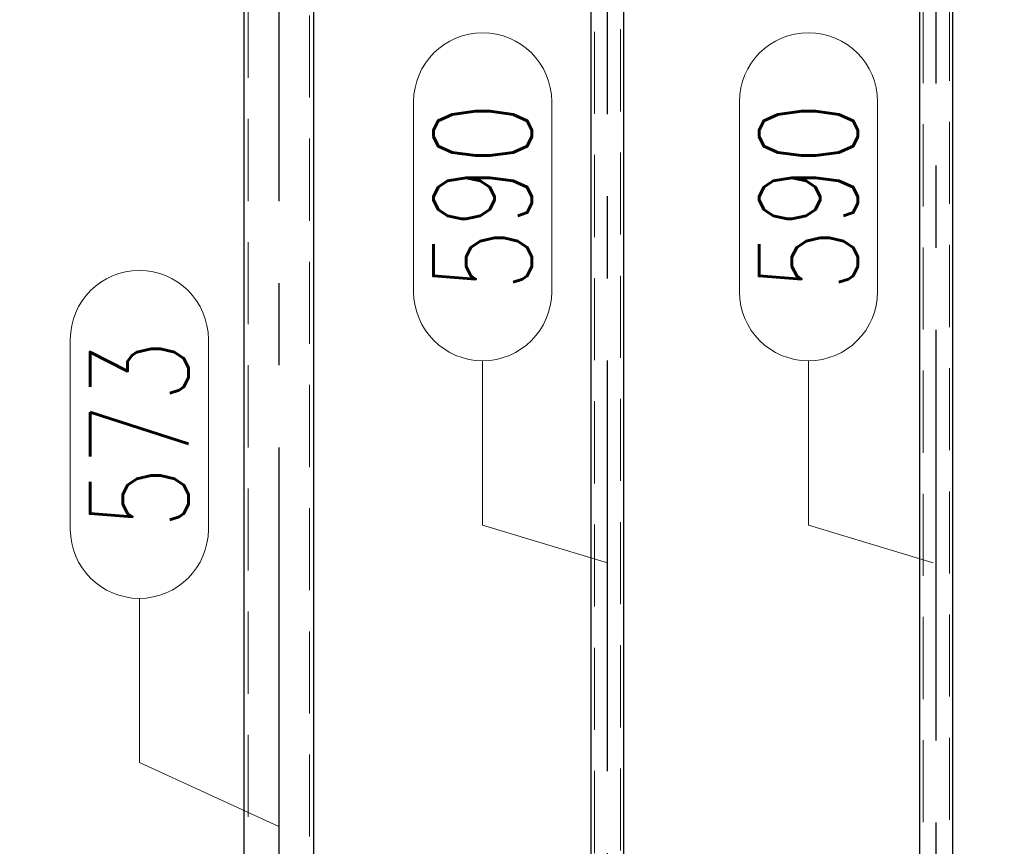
# Model space of a CAD drawing. Header units: millimetres. Extents: x -851 to 2, y 9346 to 10016.
# Tile 103 of 256: x -792 to -762, y 9640 to 9666. Entities that reach past the tile are written whole.
import ezdxf

# ---------------------------------------------------------------- set-up
doc = ezdxf.new("R2010")
doc.units = ezdxf.units.MM
doc.header["$LTSCALE"] = 10
doc.linetypes.add('HIDDEN', pattern=[0.375, 0.25, -0.125])
doc.linetypes.add('MITTE', pattern=[2, 1.25, -0.25, 0.25, -0.25])
doc.layers.get('Defpoints').update_dxf_attribs({"color": 1})
for name, color, linetype, lineweight in [('PS_DIM', 4, 'Continuous', 13), ('PS_Hidden', 2, 'HIDDEN', 9), ('PS_Pos', 1, 'Continuous', 15), ('PS_Shape', 161, 'Continuous', 30), ('PS_SOLID', 7, 'Continuous', 30)]:
    doc.layers.add(name, color=color, linetype=linetype, lineweight=lineweight)
doc.layers.add('PS_Mid', color=5, linetype='MITTE')
doc.styles.add('simplex', font='simplex.shx', dxfattribs={"width": 0.75})
doc.dimstyles.new('1_20_PRZ', dxfattribs={"dimtxt": 2, "dimasz": 1, "dimexe": 2, "dimexo": 5, "dimgap": 1, "dimtad": 1, "dimdec": 0, "dimlfac": 20, "dimtxsty": 'simplex', "dimblk": 'dimznak', "dimcen": 2, "dimse1": 1, "dimse2": 1, "dimclrd": 256, "dimclrt": 4, "dimadec": 1, "dimazin": 0, "dimtfac": 1, "dimtdec": 0, "dimtix": 1, "dimtmove": 2, "dimatfit": 3, "dimldrblk": 'dim-grot', "dimfxl": 1, "dimarcsym": 0})
doc.dimstyles.new('1_20_SC', dxfattribs={"dimtxt": 2, "dimasz": 1, "dimexe": 1, "dimexo": 1, "dimgap": 1, "dimtad": 1, "dimdec": 0, "dimlfac": 20, "dimtxsty": 'simplex', "dimblk": 'dimznak', "dimcen": 2, "dimclrd": 256, "dimclre": 256, "dimclrt": 4, "dimadec": 1, "dimazin": 0, "dimtfac": 1, "dimtdec": 0, "dimtix": 1, "dimtmove": 2, "dimatfit": 3, "dimldrblk": 'dim-grot', "dimfxl": 1, "dimarcsym": 0})

# ---------------------------------------------------------------- blocks, each defined once
blk = doc.blocks.new('dimznak')
at = {"color": 0}
for points in [[(0, 2), (0, -2)], [(-2, 0), (2, 0)]]:
    blk.add_lwpolyline(points, dxfattribs=at)
at = {"color": 2}
blk.add_lwpolyline([(1, 1), (-1, -1)], dxfattribs=at)
blk = doc.blocks.new('*D128')
at = {"layer": 'Defpoints', "color": 0, "transparency": 16777216}
for p in [(-482.808, 9639.348), (-782.868, 9611.497), (-473.473, 9611.497)]:
    blk.add_point(p, dxfattribs=at)
at = {"layer": 'PS_DIM', "lineweight": -2, "transparency": 16777216}
blk.add_line((-473.473, 9638.348), (-473.473, 9612.497), dxfattribs=at)
for p, rotation in [((-473.473, 9639.348), 90), ((-473.473, 9611.497), 270)]:
    blk.add_blockref('dimznak', p, dxfattribs=dict(at, rotation=rotation))
at = {"layer": 'PS_DIM', "color": 4, "transparency": 16777216, "insert": (-475.473, 9625.422), "char_height": 2, "attachment_point": 5, "rotation": 90, "style": 'simplex'}
blk.add_mtext('557', dxfattribs=at)
blk = doc.blocks.new('dim-grot')
blk.add_hatch(color=256).paths.add_polyline_path([(0, 0), (-2, 0.5), (-2, -0.5)])
blk.add_lwpolyline([(0, 0), (-2, 0.5), (-2, -0.5), (0, 0)])
blk = doc.blocks.new('*D129')
at = {"layer": 'Defpoints', "color": 0, "transparency": 16777216}
for p in [(-486.59, 9701.124), (-467.547, 9701.124), (-784.868, 9611.497)]:
    blk.add_point(p, dxfattribs=at)
at = {"layer": 'PS_DIM', "lineweight": -2, "transparency": 16777216}
blk.add_line((-467.547, 9612.497), (-467.547, 9700.124), dxfattribs=at)
for p, rotation in [((-467.547, 9701.124), 90), ((-467.547, 9611.497), 270)]:
    blk.add_blockref('dimznak', p, dxfattribs=dict(at, rotation=rotation))
at = {"layer": 'PS_DIM', "color": 4, "transparency": 16777216, "insert": (-469.547, 9656.31), "char_height": 2, "attachment_point": 5, "rotation": 90, "style": 'simplex'}
blk.add_mtext('1793', dxfattribs=at)
blk = doc.blocks.new('*D132')
at = {"layer": 'Defpoints', "color": 0, "transparency": 16777216}
for p in [(-784.928, 9670.09), (-792.928, 9624.444), (-782.808, 9624.444)]:
    blk.add_point(p, dxfattribs=at)
at = {"layer": 'PS_DIM', "lineweight": -2, "transparency": 16777216}
for p, q in [((-785.928, 9670.09), (-793.928, 9670.09)), ((-792.928, 9669.09), (-792.928, 9625.444)), ((-783.808, 9624.444), (-793.928, 9624.444))]:
    blk.add_line(p, q, dxfattribs=at)
for p, rotation in [((-792.928, 9670.09), 90), ((-792.928, 9624.444), 270)]:
    blk.add_blockref('dimznak', p, dxfattribs=dict(at, rotation=rotation))
at = {"layer": 'PS_DIM', "color": 4, "transparency": 16777216, "insert": (-794.928, 9647.267), "char_height": 2, "attachment_point": 5, "rotation": 90, "style": 'simplex'}
blk.add_mtext('913', dxfattribs=at)
blk = doc.blocks.new('*X634')
at = {"layer": 'PS_Hidden', "color": 2, "linetype": 'HIDDEN'}
for p, q in [((-763.468, 9626.252), (-763.468, 9673.62)), ((-764.268, 9626.177), (-764.268, 9673.545)), ((-773.468, 9625.317), (-773.468, 9672.686)), ((-774.268, 9625.242), (-774.268, 9672.611)), ((-784.798, 9670.09), (-784.798, 9611.997)), ((-782.938, 9669.49), (-782.938, 9611.997))]:
    blk.add_line(p, q, dxfattribs=at)
at = {"layer": 'PS_Mid', "color": 5, "linetype": 'MITTE'}
for p, q in [((-763.868, 9623.667), (-763.868, 9676.339)), ((-773.868, 9622.733), (-773.868, 9675.404)), ((-783.868, 9672.59), (-783.868, 9609.497))]:
    blk.add_line(p, q, dxfattribs=at)
at = {"layer": 'PS_SOLID', "color": 7, "linetype": 'Continuous'}
for p, q in [((-764.368, 9626.167), (-764.368, 9673.745)), ((-763.368, 9626.261), (-763.368, 9673.839)), ((-774.368, 9625.233), (-774.368, 9672.811)), ((-773.368, 9625.326), (-773.368, 9672.904)), ((-784.928, 9670.09), (-784.928, 9611.997)), ((-782.808, 9669.49), (-782.808, 9624.444))]:
    blk.add_line(p, q, dxfattribs=at)
blk = doc.blocks.new('*X686')
at = {"color": 1}
for p, q in [((-779.766, 9657.327), (-779.766, 9663.113)), ((-775.566, 9657.327), (-775.566, 9663.113)), ((-777.666, 9650.227), (-777.666, 9655.227)), ((-773.868, 9649.072), (-777.666, 9650.227))]:
    blk.add_line(p, q, dxfattribs=at)
for centre, start, end in [((-777.666, 9663.113), 0, 180), ((-777.666, 9657.327), 180, 0)]:
    blk.add_arc(centre, 2.1, start, end, dxfattribs=at)
at = {"color": 30, "style": 'simplex', "width": 0.75}
blk.add_text('590', height=3, rotation=90, dxfattribs=at).set_placement((-776.166, 9657.327))
blk = doc.blocks.new('*X698')
at = {"color": 1}
for p, q in [((-790.21, 9650.093), (-790.21, 9655.878)), ((-786.01, 9650.093), (-786.01, 9655.878)), ((-788.11, 9642.993), (-788.11, 9647.993)), ((-783.868, 9641.044), (-788.11, 9642.993))]:
    blk.add_line(p, q, dxfattribs=at)
for centre, start, end in [((-788.11, 9655.878), 0, 180), ((-788.11, 9650.093), 180, 0)]:
    blk.add_arc(centre, 2.1, start, end, dxfattribs=at)
at = {"color": 30, "style": 'simplex', "width": 0.75}
blk.add_text('573', height=3, rotation=90, dxfattribs=at).set_placement((-786.61, 9650.093))
blk = doc.blocks.new('*X1318')
at = {"color": 1}
for p, q in [((-769.856, 9657.327), (-769.856, 9663.113)), ((-765.656, 9657.327), (-765.656, 9663.113)), ((-767.756, 9650.227), (-767.756, 9655.227)), ((-763.959, 9649.072), (-767.756, 9650.227))]:
    blk.add_line(p, q, dxfattribs=at)
for centre, start, end in [((-767.756, 9663.113), 0, 180), ((-767.756, 9657.327), 180, 0)]:
    blk.add_arc(centre, 2.1, start, end, dxfattribs=at)
at = {"color": 30, "style": 'simplex', "width": 0.75}
blk.add_text('590', height=3, rotation=90, dxfattribs=at).set_placement((-766.256, 9657.327))

msp = doc.modelspace()

# ---------------------------------------------------------------- block references
at = {"layer": 'PS_Pos'}
for name in ['*X686', '*X1318', '*X698']:
    msp.add_blockref(name, (0, 0), dxfattribs=at)
at = {"layer": 'PS_Shape', "color": 31}
msp.add_blockref('*X634', (0, 0), dxfattribs=at)

# ---------------------------------------------------------------- dimensions: what is measured, and where the dimension line sits
at = {"layer": 'PS_DIM'}
for base, p1, p2, dimstyle, picture, middle in [((-467.547, 9701.124), (-784.868, 9611.497), (-486.59, 9701.124), '1_20_PRZ', '*D129', (-469.547, 9656.31)), ((-792.928, 9624.444), (-784.928, 9670.09), (-782.808, 9624.444), '1_20_SC', '*D132', (-794.928, 9647.267)), ((-473.473, 9611.497), (-482.808, 9639.348), (-782.868, 9611.497), '1_20_PRZ', '*D128', (-475.473, 9625.422))]:
    dim = msp.add_linear_dim(base=base, p1=p1, p2=p2, angle=90, dimstyle=dimstyle, dxfattribs=at)
    dim.commit()
    dim.dimension.update_dxf_attribs({"geometry": picture, "text_midpoint": middle})

doc.saveas('drawing.dxf')
